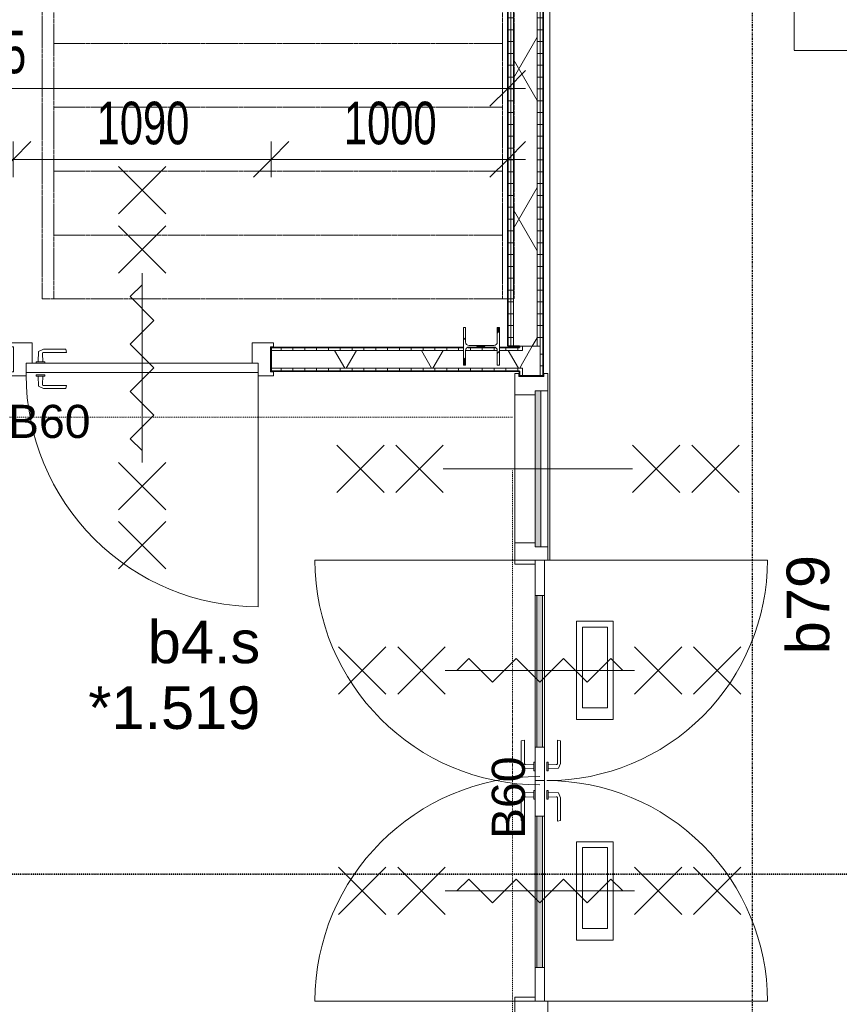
# Model space of a CAD drawing. Header units: millimetres. Extents: x -80560 to 110805, y -11020 to 52719.
# Tile 79 of 184: x 53397 to 56861, y 23670 to 27830. Entities that reach past the tile are written whole.
import ezdxf

# ---------------------------------------------------------------- set-up
doc = ezdxf.new("R2010")
doc.units = ezdxf.units.MM
for name, pattern in [('CENTER2', [20, 8, -4, 4, -4]), ('DASHDOT2', [8, 4, -2, 0, -2]), ('DASHED2', [6, 4, -2]), ('DASHED2-1', [3, 2, -1]), ('HIDDEN2', [4.5, 3, -1.5])]:
    doc.linetypes.add(name, pattern=pattern)
for name, color, linetype, lineweight in [('A-ANNO-DIMS', 211, 'Continuous', 9), ('A-ANNO-DIMS-100', 211, 'Continuous', 9), ('A-ANNO-NOTE', 131, 'Continuous', 18), ('A-AREA', 32, 'DASHED2', 18), ('A-DETL', 90, 'Continuous', 18), ('A-DETL-GENF', 92, 'Continuous', 18), ('A-DOOR', 31, 'Continuous', 18), ('A-FLOR-OVHD', 1, 'DASHED2-1', 18), ('A-GLAZ', 151, 'Continuous', 18), ('A-GLAZ-IDEN', 152, 'Continuous', 18), ('A-WALL', 113, 'Continuous', 35), ('A-WALL-PATT', 111, 'Continuous', 35), ('G-ANNO-SYMB', 111, 'Continuous', 9), ('I-WALL', 2, 'Continuous', 18), ('S-COLS', 52, 'Continuous', 18), ('S-GRID', 1, 'Continuous', 9), ('S-STRS-MBND', 31, 'HIDDEN2', 18)]:
    doc.layers.add(name, color=color, linetype=linetype, lineweight=lineweight)
doc.styles.add('Arial', font='arial.ttf', dxfattribs={"height": 180})
doc.styles.add('Arial_1', font='arial.ttf', dxfattribs={"height": 140})
doc.styles.add('Arial_5', font='arial.ttf', dxfattribs={"width": 0.7, "height": 180})
doc.dimstyles.new('n3o_1_8_1', dxfattribs={"dimscale": 304.8, "dimtxt": 183.646692, "dimasz": 0.492126, "dimexe": 0.246063, "dimexo": 0.0625, "dimgap": 0.032808, "dimtad": 1, "dimdec": 0, "dimdsep": 46, "dimtxsty": 'Arial_5', "dimblk1": 'OBLIQUE', "dimblk2": 'OBLIQUE', "dimsah": 1, "dimcen": 0.09, "dimdle": 0.246063, "dimazin": 0, "dimtfac": 1, "dimtdec": 4, "dimtix": 1, "dimtmove": 2, "dimatfit": 3, "dimfxl": 0.246063, "dimfxlon": 1, "dimtvp": 1, "dimtolj": 1, "dimtzin": 0, "dimarcsym": 2})
doc.dimstyles.new('n3o_1_8_3', dxfattribs={"dimscale": 304.8, "dimtxt": 183.646692, "dimasz": 0.492126, "dimexe": 0.246063, "dimexo": 0.0625, "dimgap": 0.032808, "dimtad": 1, "dimdec": 0, "dimdsep": 46, "dimtxsty": 'Arial_5', "dimblk1": 'OBLIQUE', "dimblk2": 'OBLIQUE', "dimsah": 1, "dimcen": 0.09, "dimdle": 0.246063, "dimazin": 0, "dimtfac": 1, "dimtdec": 4, "dimtix": 1, "dimtmove": 0, "dimatfit": 3, "dimfxl": 0.246063, "dimfxlon": 1, "dimtvp": 1, "dimtolj": 1, "dimtzin": 0, "dimarcsym": 2})
pattern_1 = [(180, (55609.82, 27487.5), (-1e-13, -50), [])]
pattern_2 = [(60, (24894.82, 0), (-274.963, 158.75), []), (120, (24894.82, 0), (-274.963, -158.75), [])]
pattern_3 = [(90, (53402.32, 26345), (-50, -1e-13), [])]
pattern_4 = [(180, (55609.82, 24667.5), (6e-14, -50), [])]

# ---------------------------------------------------------------- blocks, each defined once
blk = doc.blocks.new('NLRS_28_SCO_UN_staalkolom HEA_gen_CGA - HE160A-1354938-DO_01 eerste verdieping')
at = {"layer": 'S-COLS', "lineweight": 5}
h = blk.add_hatch(dxfattribs=at)
h.set_pattern_fill('FP_152', color=256, style=0, pattern_type=2)
h.set_pattern_definition([(315, (-26450, 30454), (99.99975, 99.99975), []), (315, (-26450, 30369), (99.99975, 99.99975), []), (315, (-26450, 30364), (99.99975, 99.99975), []), (315, (-26450, 30359), (99.99975, 99.99975), []), (315, (-26450, 30354), (99.99975, 99.99975), []), (315, (-26450, 30349), (99.99975, 99.99975), []), (315, (-26450, 30344), (99.99975, 99.99975), []), (315, (-26450, 30339), (99.99975, 99.99975), [])])
h.paths.add_polyline_path([(-80, -76), (80, -76), (80, -67), (18, -67), (7.4, -62.6), (3, -52), (3, 52), (7.4, 62.6), (18, 67), (80, 67), (80, 76), (-80, 76), (-80, 67), (-18, 67), (-7.4, 62.6), (-3, 52), (-3, -52), (-7.4, -62.6), (-18, -67), (-80, -67)], flags=0)
at = {"layer": 'S-COLS'}
for p, q in [((80, 76), (-80, 76)), ((-80, 76), (-80, 67)), ((-80, 67), (-18, 67)), ((-3, 52), (-3, -52)), ((3, -52), (3, 52)), ((18, 67), (80, 67)), ((80, 67), (80, 76)), ((-80, -67), (-80, -76)), ((-18, -67), (-80, -67)), ((-80, -76), (80, -76)), ((80, -67), (18, -67)), ((80, -76), (80, -67))]:
    blk.add_line(p, q, dxfattribs=at)
for centre, start, end in [((-18, 52), 0, 90), ((18, 52), 90, 180), ((-18, -52), 270, 0), ((18, -52), 180, 270)]:
    blk.add_arc(centre, 15, start, end, dxfattribs=at)
blk = doc.blocks.new('19112_SW_LeonardoCollege_R2020_rvt-1-DO_01 eerste verdieping')
at = {"color": 9, "lineweight": 9, "rotation": 89.9999999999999}
blk.add_blockref('NLRS_28_SCO_UN_staalkolom HEA_gen_CGA - HE160A-1354938-DO_01 eerste verdieping', (30454, 26450), dxfattribs=at)
blk = doc.blocks.new('32_n3o_deur_enkel - 90x139_25_K_980_2410x1110_60zs-34331172-DO_01 eerste verdieping')
at = {"layer": 'A-GLAZ'}
for p, q in [((-555, 69.5), (-465, 69.5)), ((-555, 52.5), (-555, 69.5)), ((-543, 52.5), (-555, 52.5)), ((-543, -52.5), (-543, 52.5)), ((-465, 69.5), (-465, -15.5)), ((465, 69.5), (555, 69.5)), ((465, -15.5), (465, 69.5)), ((543, 52.5), (543, -52.5)), ((555, 52.5), (543, 52.5)), ((555, 69.5), (555, 52.5)), ((-555, -52.5), (-543, -52.5)), ((-555, -69.5), (-555, -52.5)), ((-490, -69.5), (-555, -69.5)), ((-490, -55.5), (-490, -69.5)), ((490, -69.5), (490, -55.5)), ((555, -69.5), (490, -69.5)), ((543, -52.5), (555, -52.5)), ((555, -52.5), (555, -69.5))]:
    blk.add_line(p, q, dxfattribs=at)
blk = doc.blocks.new('30_n3o_deur_dicht - 40mm_draai_60min_zs_LS-33372912-DO_01 eerste verdieping')
at = {"layer": 'A-DOOR'}
for p, q in [((-980, -40), (-980, 0)), ((-980, 0), (0, 0)), ((0, 0), (0, -40)), ((0, -40), (-980, -40))]:
    blk.add_line(p, q, dxfattribs=at)
blk = doc.blocks.new('30_n3o_beslag_deurkruk_met_schild - std-887349-DO_01 eerste verdieping')
at = {"layer": 'A-DOOR'}
for p, q in [((-10, 5), (-7.8, 48.4)), ((-7.8, 48.4), (12.7, 58)), ((12.7, 58), (108, 58)), ((111, 45), (13.3, 45)), ((108, 58), (111, 45)), ((18.5, 5), (-18.5, 5)), ((-18.5, 5), (-18.5, 0)), ((8.3, 39.7), (10, 5)), ((18.5, 0), (18.5, 5))]:
    blk.add_line(p, q, dxfattribs=at)
at = {"layer": 'A-DOOR', "flags": 128}
blk.add_lwpolyline([(13.3, 45), (11.3, 44.6), (9.6, 43.4), (8.6, 41.7), (8.3, 39.7)], dxfattribs=at)
blk = doc.blocks.new('30_n3o_beslag_deurkruk_met_schild - std-875116-DO_01 eerste verdieping')
at = {"layer": 'A-DOOR'}
for p, q in [((18.5, 0), (-18.5, 0)), ((-18.5, 0), (-18.5, -5)), ((18.5, -5), (18.5, 0)), ((-18.5, -5), (18.5, -5)), ((-7.8, -48.4), (-10, -5)), ((10, -5), (8.3, -39.7)), ((12.7, -58), (-7.8, -48.4)), ((108, -58), (12.7, -58)), ((13.3, -45), (111, -45)), ((111, -45), (108, -58))]:
    blk.add_line(p, q, dxfattribs=at)
at = {"layer": 'A-DOOR', "flags": 128}
blk.add_lwpolyline([(8.3, -39.7), (8.6, -41.7), (9.6, -43.4), (11.3, -44.6), (13.3, -45)], dxfattribs=at)
blk = doc.blocks.new('00_n3o_symbool_swingangle - std-33372925-DO_01 eerste verdieping')
at = {"layer": 'A-DOOR'}
blk.add_line((-415, 10), (-415, 990), dxfattribs=at)
blk.add_arc((-415, 10), 980, 360, 90, dxfattribs=at)
blk = doc.blocks.new('32_n3o_deur_dubbel met dubbel zijlicht - 90x139_25_K_930x2_2590x3440-34331473-DO_01 eerste verdieping')
at = {"layer": 'A-GLAZ'}
for p, q in [((-1647, 69.5), (-1720, 69.5)), ((-1720, 69.5), (-1720, 52.5)), ((-1720, 52.5), (-1708, 52.5)), ((-1708, 52.5), (-1708, -52.5)), ((-1647, 39.5), (-1647, 69.5)), ((-1647, 69.5), (-988, 69.5)), ((-932, 69.5), (-988, 69.5)), ((-988, 69.5), (-988, 39.5)), ((-932, 55.5), (-932, 69.5)), ((988, 69.5), (932, 69.5)), ((932, 69.5), (932, 55.5)), ((988, 39.5), (988, 69.5)), ((988, 69.5), (1647, 69.5)), ((1720, 69.5), (1647, 69.5)), ((1647, 69.5), (1647, 39.5)), ((1708, -52.5), (1708, 52.5)), ((1708, 52.5), (1720, 52.5)), ((1720, 52.5), (1720, 69.5)), ((-1630, -69.5), (-1630, 15.5)), ((-1005, 15.5), (-1005, -69.5)), ((-915, -69.5), (-915, 15.5)), ((915, 15.5), (915, -69.5)), ((1005, -69.5), (1005, 15.5)), ((1630, 15.5), (1630, -69.5)), ((-1708, -52.5), (-1720, -52.5)), ((-1720, -52.5), (-1720, -69.5)), ((-1720, -69.5), (-1630, -69.5)), ((-1005, -69.5), (-1630, -69.5)), ((-1005, -69.5), (-915, -69.5)), ((915, -69.5), (1005, -69.5)), ((1630, -69.5), (1005, -69.5)), ((1630, -69.5), (1720, -69.5)), ((1720, -52.5), (1708, -52.5)), ((1720, -69.5), (1720, -52.5))]:
    blk.add_line(p, q, dxfattribs=at)
blk = doc.blocks.new('30_n3o_raam_vast - 24mm_60min-33467184-DO_01 eerste verdieping')
at = {"layer": 'A-DOOR'}
blk.add_hatch(color=256, dxfattribs=at).paths.add_polyline_path([(0, 24), (-659, 24), (-659, 0), (0, 0)], flags=0)
for p, q in [((0, 24), (-659, 24)), ((-659, 24), (-659, 0)), ((-659, 0), (0, 0)), ((0, 0), (0, 24))]:
    blk.add_line(p, q, dxfattribs=at)
blk = doc.blocks.new('30_n3o_deur_glasstrook - 40mm_draai_60min_zs_LS_dubbel-33467194-DO_01 eerste verdieping')
at = {"layer": 'A-DOOR'}
blk.add_hatch(color=256, dxfattribs=at).paths.add_polyline_path([(-142, 32), (-782, 32), (-782, 8), (-142, 8)], flags=0)
for p, q in [((-674.1, 175), (-674.1, 330.3)), ((-674.1, 330.3), (-257.9, 330.3)), ((-649.1, 200), (-649.1, 306.7)), ((-649.1, 306.7), (-307.9, 306.7)), ((-307.9, 306.7), (-307.9, 200)), ((-257.9, 330.3), (-257.9, 175)), ((-257.9, 175), (-674.1, 175)), ((-307.9, 200), (-649.1, 200)), ((-782, 40), (-932, 40)), ((-932, 40), (-932, 0)), ((-932, 0), (-782, 0)), ((-782, 0), (-782, 40)), ((-782, 40), (-142, 40)), ((-142, 32), (-782, 32)), ((-782, 32), (-782, 8)), ((-782, 8), (-142, 8)), ((-142, 0), (-782, 0)), ((0, 40), (-142, 40)), ((-142, 40), (-142, 0)), ((-142, 8), (-142, 32)), ((-142, 0), (0, 0)), ((0, 0), (0, 40))]:
    blk.add_line(p, q, dxfattribs=at)
blk = doc.blocks.new('30_n3o_beslag_deurkruk_met_schild - std-V241-DO_01 eerste verdieping')
at = {"layer": 'A-DOOR'}
for p, q in [((-18.5, 0), (-18.5, -5)), ((18.5, -5), (18.5, 0)), ((-18.5, -5), (18.5, -5)), ((-7.8, -48.4), (-10, -5)), ((10, -5), (8.3, -39.7)), ((12.7, -58), (-7.8, -48.4)), ((108, -58), (12.7, -58)), ((13.3, -45), (111, -45)), ((111, -45), (108, -58))]:
    blk.add_line(p, q, dxfattribs=at)
at = {"layer": 'A-DOOR', "flags": 128}
blk.add_lwpolyline([(8.3, -39.7), (8.6, -41.7), (9.6, -43.4), (11.3, -44.6), (13.3, -45)], dxfattribs=at)
blk = doc.blocks.new('30_n3o_beslag_deurkruk_met_schild - std-V242-DO_01 eerste verdieping')
at = {"layer": 'A-DOOR'}
for p, q in [((-10, 5), (-7.8, 48.4)), ((-7.8, 48.4), (12.7, 58)), ((12.7, 58), (108, 58)), ((111, 45), (13.3, 45)), ((108, 58), (111, 45)), ((18.5, 5), (-18.5, 5)), ((-18.5, 5), (-18.5, 0)), ((8.3, 39.7), (10, 5)), ((18.5, 0), (18.5, 5)), ((-18.5, 0), (18.5, 0))]:
    blk.add_line(p, q, dxfattribs=at)
at = {"layer": 'A-DOOR', "flags": 128}
blk.add_lwpolyline([(13.3, 45), (11.3, 44.6), (9.6, 43.4), (8.6, 41.7), (8.3, 39.7)], dxfattribs=at)
blk = doc.blocks.new('00_n3o_symbool_swingangle - std-31847153-DO_01 eerste verdieping')
at = {"layer": 'A-DOOR'}
blk.add_line((-415, -10), (-415, -942), dxfattribs=at)
blk.add_arc((-415, -10), 932, 270, 0, dxfattribs=at)
blk = doc.blocks.new('30_n3o_deur_glasstrook - 40mm_draai_60min_zs_RS-33467215-DO_01 eerste verdieping')
at = {"layer": 'A-DOOR'}
blk.add_hatch(color=256, dxfattribs=at).paths.add_polyline_path([(-142, 32), (-782, 32), (-782, 8), (-142, 8)], flags=0)
for p, q in [((-674.1, 175), (-674.1, 330.3)), ((-674.1, 330.3), (-257.9, 330.3)), ((-649.1, 200), (-649.1, 306.7)), ((-649.1, 306.7), (-307.9, 306.7)), ((-307.9, 306.7), (-307.9, 200)), ((-257.9, 330.3), (-257.9, 175)), ((-257.9, 175), (-674.1, 175)), ((-307.9, 200), (-649.1, 200)), ((-782, 40), (-932, 40)), ((-932, 40), (-932, 0)), ((-932, 0), (-782, 0)), ((-782, 0), (-782, 40)), ((-782, 40), (-142, 40)), ((-142, 32), (-782, 32)), ((-782, 32), (-782, 8)), ((-782, 8), (-142, 8)), ((-142, 0), (-782, 0)), ((0, 40), (-142, 40)), ((-142, 40), (-142, 0)), ((-142, 8), (-142, 32)), ((-142, 0), (0, 0)), ((0, 0), (0, 40))]:
    blk.add_line(p, q, dxfattribs=at)
blk = doc.blocks.new('00_n3o_symbool_swingangle - std-32156439-DO_01 eerste verdieping')
at = {"layer": 'A-DOOR'}
blk.add_line((-415, 10), (-415, 942), dxfattribs=at)
blk.add_arc((-415, 10), 932, 360, 90, dxfattribs=at)
blk = doc.blocks.new('01_n3o_symbool_lijn_met_tekst - brandwerend_B60-32840791-DO_01 eerste verdieping')
at = {"layer": 'A-DETL-GENF', "color": 3, "linetype": 'DASHDOT2'}
blk.add_line((0, 0), (4005.6, 0), dxfattribs=at)
blk = doc.blocks.new('01_n3o_symbool_lijn_met_tekst - brandwerend_B60-31334467-DO_01 eerste verdieping')
at = {"layer": 'A-DETL-GENF', "color": 3, "linetype": 'DASHDOT2'}
blk.add_line((0, 0), (2853.8, 0), dxfattribs=at)
blk = doc.blocks.new('DIMBLOCK412-DO_01 eerste verdieping')
at = {"layer": 'A-ANNO-DIMS-100'}
for p, q in [((51294.8, 27539.8), (51369.8, 27614.8)), ((51294.8, 27614.8), (51294.8, 27464.8)), ((51294.8, 27539.8), (51294.8, 27614.8)), ((55459.8, 27539.8), (55534.8, 27614.8)), ((55459.8, 27614.8), (55459.8, 27464.8)), ((55459.8, 27539.8), (55459.8, 27614.8)), ((51219.8, 27539.8), (55534.8, 27539.8)), ((51294.8, 27539.8), (51219.8, 27464.8)), ((55459.8, 27539.8), (55384.8, 27464.8))]:
    blk.add_line(p, q, dxfattribs=at)
at = {"layer": 'A-ANNO-DIMS-100', "color": 0, "insert": (53033.4, 27783.5), "char_height": 180, "width": 461.094, "attachment_point": 1, "line_spacing_factor": 0.941778, "style": 'Arial_5'}
blk.add_mtext('4165', dxfattribs=at)
blk = doc.blocks.new('_Oblique')
at = {"color": 0, "linetype": 'ByBlock', "lineweight": -2}
blk.add_line((-0.5, -0.5), (0.5, 0.5), dxfattribs=at)
blk = doc.blocks.new('DIMBLOCK413-DO_01 eerste verdieping')
at = {"layer": 'A-ANNO-DIMS-100'}
for p, q in [((51294.8, 27239.8), (51369.8, 27314.8)), ((51294.8, 27314.8), (51294.8, 27164.8)), ((51294.8, 27239.8), (51294.8, 27314.8)), ((53369.8, 27239.8), (53444.8, 27314.8)), ((53369.8, 27164.8), (53369.8, 27314.8)), ((51219.8, 27239.8), (53369.8, 27239.8)), ((51294.8, 27239.8), (51219.8, 27164.8)), ((53369.8, 27239.8), (53294.8, 27164.8)), ((53369.8, 27239.8), (53369.8, 27164.8))]:
    blk.add_line(p, q, dxfattribs=at)
at = {"layer": 'A-ANNO-DIMS-100', "color": 0, "insert": (52140.2, 27483.5), "char_height": 180, "width": 461.094, "attachment_point": 1, "line_spacing_factor": 0.941778, "style": 'Arial_5'}
blk.add_mtext('2075', dxfattribs=at)
blk = doc.blocks.new('DIMBLOCK414-DO_01 eerste verdieping')
at = {"layer": 'A-ANNO-DIMS-100'}
for p, q in [((53369.8, 27239.8), (53444.8, 27314.8)), ((53369.8, 27164.8), (53369.8, 27314.8)), ((54459.8, 27239.8), (54534.8, 27314.8)), ((54459.8, 27164.8), (54459.8, 27314.8)), ((53369.8, 27239.8), (53294.8, 27164.8)), ((53369.8, 27239.8), (54459.8, 27239.8)), ((53369.8, 27239.8), (53369.8, 27164.8)), ((54459.8, 27239.8), (54384.8, 27164.8)), ((54459.8, 27239.8), (54459.8, 27164.8))]:
    blk.add_line(p, q, dxfattribs=at)
at = {"layer": 'A-ANNO-DIMS-100', "color": 0, "insert": (53722.7, 27483.5), "char_height": 180, "width": 461.094, "attachment_point": 1, "line_spacing_factor": 0.941778, "style": 'Arial_5'}
blk.add_mtext('1090', dxfattribs=at)
blk = doc.blocks.new('DIMBLOCK415-DO_01 eerste verdieping')
at = {"layer": 'A-ANNO-DIMS-100'}
for p, q in [((54459.8, 27239.8), (54534.8, 27314.8)), ((54459.8, 27164.8), (54459.8, 27314.8)), ((55459.8, 27239.8), (55534.8, 27314.8)), ((55459.8, 27314.8), (55459.8, 27164.8)), ((55459.8, 27239.8), (55459.8, 27314.8)), ((54459.8, 27239.8), (54384.8, 27164.8)), ((54459.8, 27239.8), (55534.8, 27239.8)), ((54459.8, 27239.8), (54459.8, 27164.8)), ((55459.8, 27239.8), (55384.8, 27164.8))]:
    blk.add_line(p, q, dxfattribs=at)
at = {"layer": 'A-ANNO-DIMS-100', "color": 0, "insert": (54767.7, 27483.5), "char_height": 180, "width": 461.094, "attachment_point": 1, "line_spacing_factor": 0.941778, "style": 'Arial_5'}
blk.add_mtext('1000', dxfattribs=at)

msp = doc.modelspace()

# ---------------------------------------------------------------- hatches: boundary and pattern name
at = {"layer": 'A-WALL-PATT', "lineweight": 18}
h = msp.add_hatch(dxfattribs=at)
h.set_pattern_fill('FP_45', color=256, angle=90, style=0, pattern_type=2)
h.set_pattern_definition(pattern_1)
h.paths.add_polyline_path([(55459.8, 26450), (55472.3, 26450), (55472.3, 31910), (55459.8, 31910), (55459.8, 26585.5)], flags=0)
h = msp.add_hatch(dxfattribs=at)
h.set_pattern_fill('FP_45', color=256, angle=90, style=0, pattern_type=2)
h.set_pattern_definition(pattern_1)
h.paths.add_polyline_path([(55472.3, 26450), (55484.8, 26450), (55484.8, 31910), (55472.3, 31910), (55472.3, 26585.5)], flags=0)
h = msp.add_hatch(dxfattribs=at)
h.set_pattern_fill('FP_2', color=256, style=0, pattern_type=2)
h.set_pattern_definition(pattern_2)
h.paths.add_polyline_path([(55484.8, 26450), (55584.8, 26450), (55584.8, 31910), (55484.8, 31910), (55484.8, 26585.5)], flags=0)
h = msp.add_hatch(dxfattribs=at)
h.set_pattern_fill('FP_45', color=256, angle=90, style=0, pattern_type=2)
h.set_pattern_definition(pattern_1)
h.paths.add_polyline_path([(55584.8, 26450), (55597.3, 26450), (55597.3, 31910), (55584.8, 31910), (55584.8, 26585.5)], flags=0)
h = msp.add_hatch(dxfattribs=at)
h.set_pattern_fill('FP_45', color=256, angle=90, style=0, pattern_type=2)
h.set_pattern_definition(pattern_1)
h.paths.add_polyline_path([(55609.8, 26450), (55609.8, 31910), (55597.3, 31910), (55597.3, 26450)], flags=0)
h = msp.add_hatch(dxfattribs=at)
h.set_pattern_fill('FP_2', color=256, style=0, pattern_type=2)
h.set_pattern_definition(pattern_2)
h.paths.add_polyline_path([(55272.8, 26357.5), (55522.3, 26357.5), (55522.3, 26432.5), (55424.8, 26432), (55424.8, 26370), (55415.8, 26370), (55415.6, 26432.5), (55281.8, 26432), (55281.8, 26370), (55272.8, 26370), (55272.8, 26432.5), (54459.8, 26432.5), (54459.8, 26357.5), (54804.1, 26357.5)], flags=0)
h.paths.add_polyline_path([(53369.8, 26357.5), (53369.8, 26432.5), (51282.3, 26432.5), (51282.3, 26357.5), (52454.8, 26357.5)], flags=0)
h = msp.add_hatch(dxfattribs=at)
h.set_pattern_fill('FP_48', color=256, angle=90, style=0, pattern_type=2)
h.set_pattern_definition(pattern_3)
h.paths.add_polyline_path([(55296.8, 26432.5), (55415.6, 26432.5), (55411.4, 26442.6), (55405.6, 26445), (55292, 26445), (55286.1, 26442.3), (55282, 26432.5), (55286.2, 26432.5)], flags=0)
h.paths.add_polyline_path([(55272.8, 26432.5), (55272.8, 26445), (54459.8, 26445), (54459.8, 26432.5), (54804.1, 26432.5)], flags=0)
h.paths.add_polyline_path([(55509.8, 26432.5), (55509.8, 26445), (55424.8, 26444), (55424.8, 26432.5)], flags=0)
h.paths.add_polyline_path([(53369.8, 26432.5), (53369.8, 26445), (51294.8, 26445), (51294.8, 26432.5), (52454.8, 26432.5)], flags=0)
h = msp.add_hatch(dxfattribs=at)
h.set_pattern_fill('FP_87', color=256, angle=90, style=0, pattern_type=2)
h.set_pattern_definition(pattern_4)
h.paths.add_polyline_path([(55522.3, 22747.5), (55522.3, 22905), (55509.8, 22905), (55509.8, 22747.5)], flags=0)
h.paths.add_polyline_path([(55509.8, 26325), (55522.3, 26325), (55522.3, 26357.5), (55509.8, 26357.5), (55509.8, 26345)], flags=0)
h.paths.add_polyline_path([(55509.8, 26432.5), (55522.3, 26432.5), (55522.3, 26450), (55509.8, 26450), (55509.8, 26445)], flags=0)
h = msp.add_hatch(dxfattribs=at)
h.set_pattern_fill('FP_2', color=256, style=0, pattern_type=2)
h.set_pattern_definition(pattern_2)
h.paths.add_polyline_path([(55522.3, 22860), (55597.3, 22860), (55597.3, 22905), (55522.3, 22905), (55522.3, 22885)], flags=0)
h.paths.add_polyline_path([(55597.3, 26325), (55597.3, 26450), (55522.3, 26450), (55522.3, 26325)], flags=0)
h = msp.add_hatch(dxfattribs=at)
h.set_pattern_fill('FP_87', color=256, angle=90, style=0, pattern_type=2)
h.set_pattern_definition(pattern_4)
h.paths.add_polyline_path([(55609.8, 22885), (55609.8, 22905), (55597.3, 22905), (55597.3, 22885)], flags=0)
h.paths.add_polyline_path([(55609.8, 26325), (55609.8, 26450), (55597.3, 26450), (55597.3, 26325)], flags=0)
h = msp.add_hatch(dxfattribs=at)
h.set_pattern_fill('FP_48', color=256, angle=90, style=0, pattern_type=2)
h.set_pattern_definition(pattern_3)
h.paths.add_polyline_path([(55391.5, 26345), (55509.8, 26345), (55509.8, 26357.5), (54459.8, 26357.5), (54459.8, 26345), (54804.1, 26345)], flags=0)
h.paths.add_polyline_path([(53369.8, 26345), (53369.8, 26357.5), (51207.3, 26357.5), (51207.3, 26345), (52454.8, 26345)], flags=0)

# ---------------------------------------------------------------- linework, layer by layer
at = {"layer": 'A-ANNO-NOTE', "lineweight": 9}
for p, q in [((53814.8, 27209.5), (54014.8, 27009.5)), ((54014.8, 27209.5), (53814.8, 27009.5)), ((53814.8, 26959.5), (54014.8, 26759.5)), ((54014.8, 26959.5), (53814.8, 26759.5)), ((53914.8, 26759.5), (53914.8, 25959.5)), ((53914.8, 26759.5), (53914.8, 25959.5)), ((53864.8, 26659.8), (53914.8, 26709.8)), ((53964.9, 26559.7), (53864.8, 26659.8)), ((53864.8, 26459.6), (53964.9, 26559.7)), ((53964.9, 26359.5), (53864.8, 26459.6)), ((53964.9, 26359.5), (53864.8, 26259.4)), ((53864.8, 26259.4), (53964.9, 26159.3)), ((53964.9, 26159.3), (53864.8, 26059.2)), ((53864.8, 26059.2), (53914.8, 26009.2)), ((54737.3, 26032.5), (54937.3, 25832.5)), ((54737.3, 25832.5), (54937.3, 26032.5)), ((54987.3, 26032.5), (55187.3, 25832.5)), ((54987.3, 25832.5), (55187.3, 26032.5)), ((56187.3, 26032.5), (55987.3, 25832.5)), ((56187.3, 25832.5), (55987.3, 26032.5)), ((56437.3, 26032.5), (56237.3, 25832.5)), ((56437.3, 25832.5), (56237.3, 26032.5)), ((53814.8, 25759.5), (54014.8, 25959.5)), ((54014.8, 25759.5), (53814.8, 25959.5)), ((55187.3, 25932.5), (55987.3, 25932.5)), ((53814.8, 25509.5), (54014.8, 25709.5)), ((54014.8, 25509.5), (53814.8, 25709.5)), ((54745.3, 25181), (54945.3, 24981)), ((54745.3, 24981), (54945.3, 25181)), ((54995.3, 25181), (55195.3, 24981)), ((54995.3, 24981), (55195.3, 25181)), ((56195.3, 25181), (55995.3, 24981)), ((56195.3, 24981), (55995.3, 25181)), ((56445.3, 25181), (56245.3, 24981)), ((56445.3, 24981), (56245.3, 25181)), ((55295.1, 25131), (55245, 25081)), ((55395.1, 25031), (55295.1, 25131)), ((55495.2, 25131), (55395.1, 25031)), ((55595.3, 25031), (55495.2, 25131)), ((55595.3, 25031), (55695.4, 25131)), ((55695.4, 25131), (55795.5, 25031)), ((55795.5, 25031), (55895.6, 25131)), ((55895.6, 25131), (55945.6, 25081)), ((55195.3, 25081), (55995.3, 25081)), ((55195.3, 25081), (55995.3, 25081)), ((54745.3, 24249), (54945.3, 24049)), ((54745.3, 24049), (54945.3, 24249)), ((54995.3, 24249), (55195.3, 24049)), ((54995.3, 24049), (55195.3, 24249)), ((56195.3, 24249), (55995.3, 24049)), ((56195.3, 24049), (55995.3, 24249)), ((56445.3, 24249), (56245.3, 24049)), ((56445.3, 24049), (56245.3, 24249)), ((55295.1, 24199), (55245, 24149)), ((55395.1, 24099), (55295.1, 24199)), ((55495.2, 24199), (55395.1, 24099)), ((55595.3, 24099), (55495.2, 24199)), ((55595.3, 24099), (55695.4, 24199)), ((55695.4, 24199), (55795.5, 24099)), ((55795.5, 24099), (55895.6, 24199)), ((55895.6, 24199), (55945.6, 24149)), ((55195.3, 24149), (55995.3, 24149)), ((55195.3, 24149), (55995.3, 24149))]:
    msp.add_line(p, q, dxfattribs=at)
at = {"layer": 'A-AREA', "linetype": 'DASHED2-1'}
msp.add_line((55637.8, 32050), (55637.8, 25550), dxfattribs=at)
at = {"layer": 'A-DETL'}
for p, q in [((54645.3, 25547), (55585.3, 25547)), ((54645.3, 23683), (55585.3, 23683))]:
    msp.add_line(p, q, dxfattribs=at)
for centre, start, end in [((55595.3, 25547), 180, 270), ((55595.3, 23683), 90, 180)]:
    msp.add_arc(centre, 950, start, end, dxfattribs=at)
at = {"layer": 'A-FLOR-OVHD'}
for p in [(56669.8, 30100), (57569.8, 27700)]:
    msp.add_line(p, (56669.8, 27700), dxfattribs=at)
at = {"layer": 'A-WALL', "lineweight": 18}
for p, q in [((55472.3, 31910), (55472.3, 26450)), ((55484.8, 31910), (55484.8, 26450)), ((55584.8, 31910), (55584.8, 26450)), ((55597.3, 31910), (55597.3, 26325)), ((54459.8, 26432.5), (55272.8, 26432.5)), ((55281.8, 26432.5), (55415.8, 26432.5)), ((55424.8, 26432.5), (55522.3, 26432.5)), ((55509.8, 26450), (55597.3, 26450)), ((55522.3, 26432.5), (55522.3, 26450)), ((54459.8, 26357.5), (55522.3, 26357.5)), ((55522.3, 26325), (55522.3, 26357.5))]:
    msp.add_line(p, q, dxfattribs=at)
at = {"layer": 'G-ANNO-SYMB', "linetype": 'DASHDOT2', "lineweight": 35}
msp.add_line((36144.6, 24220.1), (104099.5, 24220.1), dxfattribs=at)
at = {"layer": 'I-WALL', "lineweight": 35}
for p, q in [((55459.8, 31910), (55459.8, 26450)), ((55609.8, 26325), (55609.8, 31910)), ((55272.8, 26445), (54459.8, 26445)), ((54459.8, 26445), (54459.8, 26345)), ((55405.6, 26445), (55292, 26445)), ((55509.8, 26445), (55424.8, 26445)), ((55459.8, 26450), (55509.8, 26450)), ((55509.8, 26450), (55509.8, 26445)), ((54459.8, 26345), (55509.8, 26345)), ((55509.8, 26345), (55509.8, 26325)), ((55509.8, 26325), (55609.8, 26325))]:
    msp.add_line(p, q, dxfattribs=at)
at = {"layer": 'S-GRID', "linetype": 'CENTER2', "lineweight": 25}
msp.add_line((56494.8, 4383.3), (56494.8, 52119.1), dxfattribs=at)
at = {"layer": 'S-STRS-MBND'}
for p, q in [((55437.3, 30565.5), (55437.3, 26650)), ((55487.3, 30565.5), (55487.3, 26650)), ((53492.3, 30084.9), (53492.3, 26650)), ((53542.3, 30108.2), (53542.3, 26650)), ((55437.3, 27730), (53542.3, 27730)), ((55437.3, 27460), (53542.3, 27460)), ((55437.3, 27190), (53542.3, 27190)), ((55437.3, 26920), (53542.3, 26920)), ((53492.3, 26650), (53542.3, 26650)), ((55437.3, 26650), (53542.3, 26650)), ((55437.3, 26650), (55487.3, 26650))]:
    msp.add_line(p, q, dxfattribs=at)

# ---------------------------------------------------------------- block references
at = {"color": 250, "lineweight": 5}
msp.add_blockref('19112_SW_LeonardoCollege_R2020_rvt-1-DO_01 eerste verdieping', (24894.8, 0), dxfattribs=at)
at = {"layer": 'A-DETL-GENF', "color": 3, "linetype": 'DASHDOT2'}
msp.add_blockref('01_n3o_symbool_lijn_met_tekst - brandwerend_B60-32840791-DO_01 eerste verdieping', (51474.8, 26150), dxfattribs=at)
at = {"layer": 'A-DETL-GENF', "color": 3, "linetype": 'DASHDOT2', "rotation": 90}
msp.add_blockref('01_n3o_symbool_lijn_met_tekst - brandwerend_B60-31334467-DO_01 eerste verdieping', (55480.4, 23071.2), dxfattribs=at)
at = {"layer": 'A-DOOR'}
for name, p in [('30_n3o_beslag_deurkruk_met_schild - std-887349-DO_01 eerste verdieping', (53484.8, 26379.5)), ('30_n3o_deur_dicht - 40mm_draai_60min_zs_LS-33372912-DO_01 eerste verdieping', (54404.8, 26379.5)), ('30_n3o_beslag_deurkruk_met_schild - std-875116-DO_01 eerste verdieping', (53484.8, 26329.5))]:
    msp.add_blockref(name, p, dxfattribs=at)
for name, p, rotation in [('00_n3o_symbool_swingangle - std-33372925-DO_01 eerste verdieping', (53989.8, 26339.5), 180), ('30_n3o_raam_vast - 24mm_60min-33467184-DO_01 eerste verdieping', (55575.3, 25603), 269.9999999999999), ('30_n3o_deur_glasstrook - 40mm_draai_60min_zs_RS-33467215-DO_01 eerste verdieping', (55575.3, 24615), 269.9999999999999), ('00_n3o_symbool_swingangle - std-32156439-DO_01 eerste verdieping', (55615.3, 25132), 270.0000000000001), ('30_n3o_beslag_deurkruk_met_schild - std-887349-DO_01 eerste verdieping', (55575.3, 24675), 89.99999999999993), ('30_n3o_beslag_deurkruk_met_schild - std-875116-DO_01 eerste verdieping', (55625.3, 24675), 90.00000000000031), ('30_n3o_deur_glasstrook - 40mm_draai_60min_zs_LS_dubbel-33467194-DO_01 eerste verdieping', (55575.3, 23683), 269.9999999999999), ('00_n3o_symbool_swingangle - std-31847153-DO_01 eerste verdieping', (55615.3, 24098), 89.99999999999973), ('30_n3o_beslag_deurkruk_met_schild - std-V241-DO_01 eerste verdieping', (55575.3, 24555), 269.9999999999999), ('30_n3o_beslag_deurkruk_met_schild - std-V242-DO_01 eerste verdieping', (55625.3, 24555), 269.9999999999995)]:
    msp.add_blockref(name, p, dxfattribs=dict(at, rotation=rotation))
at = {"layer": 'A-GLAZ'}
msp.add_blockref('32_n3o_deur_enkel - 90x139_25_K_980_2410x1110_60zs-34331172-DO_01 eerste verdieping', (53914.8, 26395), dxfattribs=at)
at = {"layer": 'A-GLAZ', "rotation": 269.9999999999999}
msp.add_blockref('32_n3o_deur_dubbel met dubbel zijlicht - 90x139_25_K_930x2_2590x3440-34331473-DO_01 eerste verdieping', (55559.8, 24615), dxfattribs=at)

# ---------------------------------------------------------------- texts
at = {"layer": 'A-ANNO-NOTE', "color": 3, "linetype": 'DASHDOT2', "insert": (53348.4, 26202.8), "char_height": 140, "width": 408.861, "attachment_point": 1, "style": 'Arial_1'}
msp.add_mtext('B60', dxfattribs=at)
at = {"layer": 'A-ANNO-NOTE', "color": 3, "linetype": 'DASHDOT2', "insert": (55392.4, 24368.9), "char_height": 140, "width": 408.861, "attachment_point": 1, "rotation": 90, "style": 'Arial_1'}
msp.add_mtext('B60', dxfattribs=at)
at = {"layer": 'A-GLAZ-IDEN', "lineweight": 9, "insert": (56638.3, 25148.8), "char_height": 180, "width": 505.063, "attachment_point": 1, "rotation": 90, "style": 'Arial'}
msp.add_mtext('b79', dxfattribs=at)
at = {"layer": 'A-GLAZ-IDEN', "lineweight": 9, "char_height": 180, "attachment_point": 1, "style": 'Arial'}
for s, insert, width in [('b4.s', (53938.5, 25291.1), 561.181), ('*1.519', (53687.2, 25013.3), 865.822)]:
    msp.add_mtext(s, dxfattribs=dict(at, insert=insert, width=width))

# ---------------------------------------------------------------- dimensions: what is measured, and where the dimension line sits
at = {"layer": 'A-ANNO-DIMS'}
dim = msp.add_linear_dim(base=(55459.8, 27539.8), p1=(51294.8, 27614.8), p2=(55459.8, 27614.8), dimstyle='n3o_1_8_1', override={"dimpost": '<>', "dimfxl": 4165}, dxfattribs=at)
dim.commit()
dim.dimension.update_dxf_attribs({"geometry": 'DIMBLOCK412-DO_01 eerste verdieping', "text_midpoint": (53264, 27663.5), "dimtype": 160})
for base, p1, p2, override, picture, middle in [((53369.8, 27239.8), (51294.8, 27314.8), (53369.8, 27164.8), {"dimpost": '<>', "dimfxl": 2080.414622}, 'DIMBLOCK413-DO_01 eerste verdieping', (52332.3, 27341.7)), ((54459.8, 27239.8), (53369.8, 27164.8), (54459.8, 27164.8), {"dimpost": '<>', "dimfxl": 1090}, 'DIMBLOCK414-DO_01 eerste verdieping', (53914.8, 27341.7)), ((55459.8, 27239.8), (54459.8, 27164.8), (55459.8, 27314.8), {"dimpost": '<>', "dimfxl": 1011.187421}, 'DIMBLOCK415-DO_01 eerste verdieping', (54959.8, 27341.7))]:
    dim = msp.add_linear_dim(base=base, p1=p1, p2=p2, dimstyle='n3o_1_8_3', override=override, dxfattribs=at)
    dim.commit()
    dim.dimension.update_dxf_attribs({"geometry": picture, "text_midpoint": middle})

doc.saveas('drawing.dxf')
